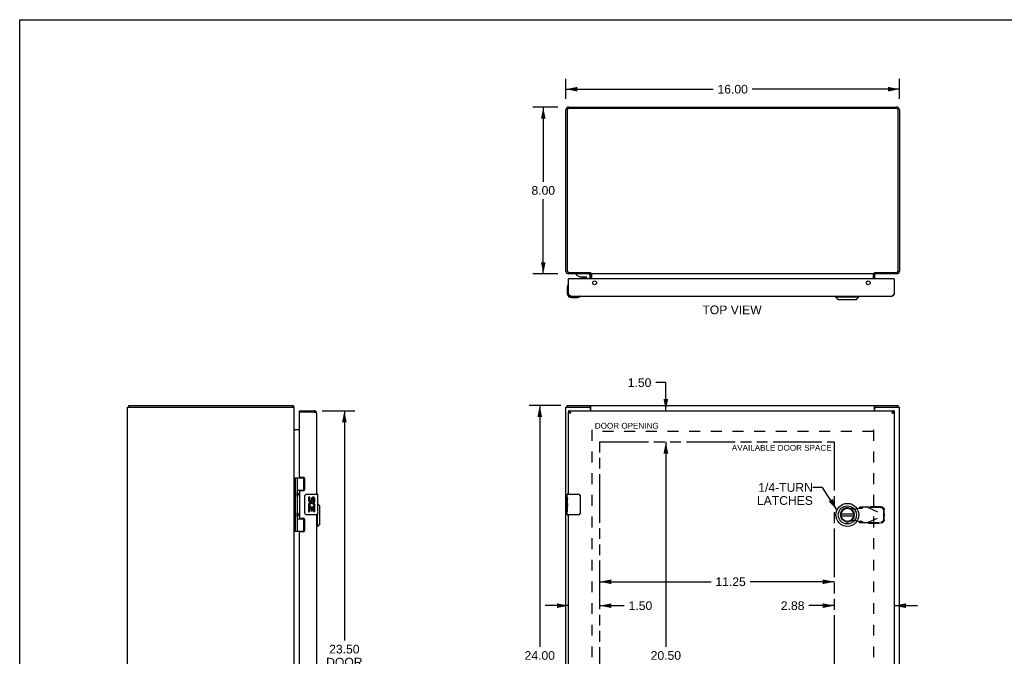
# Model space of a CAD drawing. Header units: inches. Extents: x 0 to 94.4, y 0 to 61.1.
# Tile 3 of 4: x 0 to 47.2, y 30.6 to 61.1. Entities that reach past the tile are written whole.
import ezdxf

# ---------------------------------------------------------------- set-up
doc = ezdxf.new("R2010")
doc.units = ezdxf.units.IN
doc.header["$LTSCALE"] = 5.194444
doc.header["$MEASUREMENT"] = 0
doc.linetypes.add('HIDDEN', pattern=[0.2, 0.1, -0.1])
doc.linetypes.add('PHANTOM', pattern=[0.8, 0.45, -0.05, 0.1, -0.05, 0.1, -0.05])
doc.layers.get('0').update_dxf_attribs({"linetype": 'CONTINUOUS'})
for name, color, linetype in [('02___PRT_ALL_AXES', 7, 'CONTINUOUS'), ('1-4_TURN_RH_OVER_24', 7, 'CONTINUOUS'), ('AVAILABLE_DOOR_SPACE', 7, 'CONTINUOUS'), ('DEFAULT_2', 8, 'HIDDEN'), ('DIMENSIONS', 7, 'CONTINUOUS')]:
    doc.layers.add(name, color=color, linetype=linetype)
doc.styles.get("Standard").update_dxf_attribs({"font": 'arial.ttf'})
doc.dimstyles.new('DIMSTYLE_1', dxfattribs={"dimtxt": 0.416667, "dimasz": 0.555556, "dimexe": 0.09, "dimexo": 0.07, "dimgap": 0.0375, "dimtad": 0, "dimtih": 1, "dimtoh": 1, "dimzin": 4, "dimdsep": 46, "dimtxsty": 'Standard', "dimblk": '_FILLED', "dimblk1": '_FILLED', "dimblk2": '_FILLED', "dimcen": 0.09, "dimazin": 1, "dimtfac": 1, "dimtdec": 3, "dimtofl": 0, "dimtmove": 0, "dimatfit": 3, "dimldrblk": '_FILLED', "dimfxl": 1, "dimtolj": 1, "dimtzin": 4, "dimarcsym": 0})
doc.dimstyles.get("Standard").update_dxf_attribs({"dimtxt": 0.472222, "dimasz": 0.555556, "dimexe": 0.09, "dimexo": 0.07, "dimgap": 0.09, "dimtad": 0, "dimtih": 1, "dimtoh": 1, "dimdec": 3, "dimzin": 4, "dimdsep": 46, "dimtxsty": 'Standard', "dimblk": '_FILLED', "dimblk1": '_FILLED', "dimblk2": '_FILLED', "dimcen": 0.09, "dimadec": 3, "dimazin": 1, "dimtp": 0.001, "dimtm": 0.001, "dimtfac": 1, "dimtdec": 3, "dimtofl": 0, "dimtmove": 0, "dimatfit": 3, "dimldrblk": '_FILLED', "dimfxl": 1, "dimtolj": 1, "dimtzin": 4, "dimarcsym": 0})

# ---------------------------------------------------------------- blocks, each defined once
blk = doc.blocks.new('_FILLED')
at = {"color": 0, "linetype": 'ByBlock'}
blk.add_solid([(0, 0), (-1, 0.2), (-1, -0.2)], dxfattribs=at)
blk = doc.blocks.new('*D1')
at = {"layer": 'DIMENSIONS', "color": 2, "linetype": 'Continuous'}
for p, q in [((26.195, 57.306), (26.195, 58.275)), ((42.195, 57.306), (42.195, 58.275)), ((26.195, 57.775), (33.259, 57.775)), ((42.195, 57.775), (35.131, 57.775))]:
    blk.add_line(p, q, dxfattribs=at)
at = {"layer": 'DIMENSIONS', "color": 2, "linetype": 'Continuous', "xscale": 0.5555555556, "yscale": 0.5555555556, "zscale": 0.5555555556, "rotation": 180}
blk.add_blockref('_FILLED', (26.195, 57.775), dxfattribs=at)
at = {"layer": 'DIMENSIONS', "color": 2, "linetype": 'Continuous', "xscale": 0.5555555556, "yscale": 0.5555555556, "zscale": 0.5555555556}
blk.add_blockref('_FILLED', (42.195, 57.775), dxfattribs=at)
at = {"layer": 'DIMENSIONS', "color": 2, "linetype": 'Continuous', "insert": (34.195, 57.983), "char_height": 0.4167, "width": 1.45601, "attachment_point": 2, "line_spacing_factor": 0.9}
blk.add_mtext('16.00', dxfattribs=at)
blk = doc.blocks.new('*D2')
at = {"layer": 'DIMENSIONS', "color": 2, "linetype": 'Continuous'}
for p, q in [((25.949, 42.595), (24.442, 42.595)), ((24.942, 42.595), (24.942, 31.012)), ((24.942, 18.595), (24.942, 30.179)), ((25.949, 18.595), (24.442, 18.595))]:
    blk.add_line(p, q, dxfattribs=at)
at = {"layer": 'DIMENSIONS', "color": 2, "linetype": 'Continuous', "xscale": 0.5555555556, "yscale": 0.5555555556, "zscale": 0.5555555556}
for p, rotation in [((24.942, 42.595), 90), ((24.942, 18.595), 270)]:
    blk.add_blockref('_FILLED', p, dxfattribs=dict(at, rotation=rotation))
at = {"layer": 'DIMENSIONS', "color": 2, "linetype": 'Continuous', "insert": (24.942, 30.804), "char_height": 0.4167, "width": 1.45601, "attachment_point": 2, "line_spacing_factor": 0.9}
blk.add_mtext('24.00', dxfattribs=at)
blk = doc.blocks.new('*D3')
at = {"layer": 'DIMENSIONS', "color": 2, "linetype": 'Continuous'}
for p, q in [((25.806, 56.917), (24.611, 56.917)), ((25.111, 56.917), (25.111, 53.334)), ((25.111, 48.917), (25.111, 52.501)), ((25.806, 48.917), (24.611, 48.917))]:
    blk.add_line(p, q, dxfattribs=at)
at = {"layer": 'DIMENSIONS', "color": 2, "linetype": 'Continuous', "xscale": 0.5555555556, "yscale": 0.5555555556, "zscale": 0.5555555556}
for p, rotation in [((25.111, 56.917), 90), ((25.111, 48.917), 270)]:
    blk.add_blockref('_FILLED', p, dxfattribs=dict(at, rotation=rotation))
at = {"layer": 'DIMENSIONS', "color": 2, "linetype": 'Continuous', "insert": (25.111, 53.126), "char_height": 0.4167, "width": 1.13228, "attachment_point": 2, "line_spacing_factor": 0.9}
blk.add_mtext('8.00', dxfattribs=at)
blk = doc.blocks.new('*D4')
at = {"layer": 'DIMENSIONS', "color": 2, "linetype": 'Continuous'}
for p, q in [((14.511, 42.345), (16.071, 42.345)), ((15.571, 42.345), (15.571, 31.318)), ((15.571, 18.845), (15.571, 29.86)), ((14.511, 18.845), (16.071, 18.845))]:
    blk.add_line(p, q, dxfattribs=at)
at = {"layer": 'DIMENSIONS', "color": 2, "linetype": 'Continuous', "xscale": 0.5555555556, "yscale": 0.5555555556, "zscale": 0.5555555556}
for p, rotation in [((15.571, 42.345), 90), ((15.571, 18.845), 270)]:
    blk.add_blockref('_FILLED', p, dxfattribs=dict(at, rotation=rotation))
at = {"layer": 'DIMENSIONS', "color": 2, "linetype": 'Continuous', "insert": (15.571, 31.11), "char_height": 0.4167, "width": 1.74411, "attachment_point": 2, "line_spacing_factor": 0.9}
blk.add_mtext('23.50\\PDOOR', dxfattribs=at)
blk = doc.blocks.new('*D7')
at = {"layer": 'DIMENSIONS', "color": 2, "linetype": 'Continuous'}
for p, q in [((30.99, 43.694), (30.504, 43.694)), ((30.99, 42.345), (30.99, 43.694)), ((30.99, 40.845), (30.99, 39.734))]:
    blk.add_line(p, q, dxfattribs=at)
at = {"layer": 'DIMENSIONS', "color": 2, "linetype": 'Continuous', "xscale": 0.5555555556, "yscale": 0.5555555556, "zscale": 0.5555555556}
for p, rotation in [((30.99, 42.345), 270), ((30.99, 40.845), 90)]:
    blk.add_blockref('_FILLED', p, dxfattribs=dict(at, rotation=rotation))
at = {"layer": 'DIMENSIONS', "color": 2, "linetype": 'Continuous', "insert": (30.296, 43.902), "char_height": 0.4167, "width": 1.13228, "attachment_point": 3, "line_spacing_factor": 0.9}
blk.add_mtext('1.50', dxfattribs=at)
blk = doc.blocks.new('*D8')
at = {"layer": 'DIMENSIONS', "color": 2, "linetype": 'Continuous'}
for p, q in [((30.99, 40.845), (30.99, 31.012)), ((30.99, 20.345), (30.99, 30.179))]:
    blk.add_line(p, q, dxfattribs=at)
at = {"layer": 'DIMENSIONS', "color": 2, "linetype": 'Continuous', "xscale": 0.5555555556, "yscale": 0.5555555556, "zscale": 0.5555555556}
for p, rotation in [((30.99, 40.845), 90), ((30.99, 20.345), 270)]:
    blk.add_blockref('_FILLED', p, dxfattribs=dict(at, rotation=rotation))
at = {"layer": 'DIMENSIONS', "color": 2, "linetype": 'Continuous', "insert": (30.99, 30.804), "char_height": 0.4167, "width": 1.45601, "attachment_point": 2, "line_spacing_factor": 0.9}
blk.add_mtext('20.50', dxfattribs=at)
blk = doc.blocks.new('*D10')
at = {"layer": 'DIMENSIONS', "color": 2, "linetype": 'Continuous'}
for p, q in [((26.32, 32.987), (25.209, 32.987)), ((27.82, 32.987), (28.997, 32.987))]:
    blk.add_line(p, q, dxfattribs=at)
at = {"layer": 'DIMENSIONS', "color": 2, "linetype": 'Continuous', "xscale": 0.5555555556, "yscale": 0.5555555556, "zscale": 0.5555555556}
blk.add_blockref('_FILLED', (26.32, 32.987), dxfattribs=at)
at = {"layer": 'DIMENSIONS', "color": 2, "linetype": 'Continuous', "xscale": 0.5555555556, "yscale": 0.5555555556, "zscale": 0.5555555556, "rotation": 180}
blk.add_blockref('_FILLED', (27.82, 32.987), dxfattribs=at)
at = {"layer": 'DIMENSIONS', "color": 2, "linetype": 'Continuous', "insert": (29.205, 33.195), "char_height": 0.4167, "width": 1.13228, "attachment_point": 1, "line_spacing_factor": 0.9}
blk.add_mtext('1.50', dxfattribs=at)
blk = doc.blocks.new('*D11')
at = {"layer": 'DIMENSIONS', "color": 2, "linetype": 'Continuous'}
for p, q in [((27.82, 34.134), (33.159, 34.134)), ((39.07, 34.134), (35.032, 34.134))]:
    blk.add_line(p, q, dxfattribs=at)
at = {"layer": 'DIMENSIONS', "color": 2, "linetype": 'Continuous', "xscale": 0.5555555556, "yscale": 0.5555555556, "zscale": 0.5555555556, "rotation": 180}
blk.add_blockref('_FILLED', (27.82, 34.134), dxfattribs=at)
at = {"layer": 'DIMENSIONS', "color": 2, "linetype": 'Continuous', "xscale": 0.5555555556, "yscale": 0.5555555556, "zscale": 0.5555555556}
blk.add_blockref('_FILLED', (39.07, 34.134), dxfattribs=at)
at = {"layer": 'DIMENSIONS', "color": 2, "linetype": 'Continuous', "insert": (34.095, 34.343), "char_height": 0.4167, "width": 1.45601, "attachment_point": 2, "line_spacing_factor": 0.9}
blk.add_mtext('11.25', dxfattribs=at)
blk = doc.blocks.new('*D12')
at = {"layer": 'DIMENSIONS', "color": 2, "linetype": 'Continuous'}
for p, q in [((39.07, 32.987), (37.847, 32.987)), ((41.945, 32.987), (43.056, 32.987))]:
    blk.add_line(p, q, dxfattribs=at)
at = {"layer": 'DIMENSIONS', "color": 2, "linetype": 'Continuous', "xscale": 0.5555555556, "yscale": 0.5555555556, "zscale": 0.5555555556}
blk.add_blockref('_FILLED', (39.07, 32.987), dxfattribs=at)
at = {"layer": 'DIMENSIONS', "color": 2, "linetype": 'Continuous', "xscale": 0.5555555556, "yscale": 0.5555555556, "zscale": 0.5555555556, "rotation": 180}
blk.add_blockref('_FILLED', (41.945, 32.987), dxfattribs=at)
at = {"layer": 'DIMENSIONS', "color": 2, "linetype": 'Continuous', "insert": (37.638, 33.195), "char_height": 0.4167, "width": 1.13228, "attachment_point": 3, "line_spacing_factor": 0.9}
blk.add_mtext('2.88', dxfattribs=at)

msp = doc.modelspace()

# ---------------------------------------------------------------- linework, layer by layer
at = {"color": 7, "linetype": 'Continuous'}
for p, q in [((0, 0), (0, 61.111)), ((0, 61.111), (94.444, 61.111)), ((26.335, 48.669), (26.32, 48.669)), ((26.694, 48.912), (26.694, 48.873)), ((27.284, 48.912), (26.694, 48.912)), ((26.694, 48.873), (26.87, 48.774)), ((26.87, 48.774), (27.147, 48.774)), ((26.899, 48.917), (26.899, 48.912)), ((26.959, 48.758), (27.099, 48.758)), ((27.158, 48.917), (27.159, 48.912)), ((27.178, 48.743), (27.178, 48.669)), ((27.363, 48.669), (27.363, 48.833)), ((27.37, 48.98), (27.37, 48.917)), ((27.387, 48.966), (27.37, 48.94)), ((27.445, 48.669), (27.445, 48.875)), ((40.945, 48.669), (40.945, 48.875)), ((41.003, 48.966), (41.02, 48.94)), ((41.02, 48.98), (41.02, 48.917)), ((41.93, 48.669), (41.945, 48.669)), ((26.26, 48.274), (26.26, 47.984)), ((26.307, 48.409), (26.307, 48.409)), ((26.46, 47.784), (26.749, 47.784)), ((26.878, 47.829), (26.882, 47.83)), ((26.882, 47.83), (26.883, 47.831)), ((39.144, 47.805), (39.144, 47.844)), ((39.144, 47.805), (40.246, 47.805)), ((39.262, 47.687), (39.144, 47.805)), ((40.128, 47.687), (40.246, 47.805)), ((40.246, 47.805), (40.246, 47.844)), ((39.262, 47.687), (40.128, 47.687)), ((5.229, 42.52), (5.229, 42.595)), ((13.103, 42.52), (13.103, 42.595)), ((13.128, 42.565), (13.103, 42.537)), ((26.258, 42.52), (26.258, 42.595)), ((27.31, 42.52), (27.372, 42.52)), ((27.372, 42.52), (27.372, 42.595)), ((41.018, 42.52), (41.018, 42.595)), ((41.018, 42.52), (41.08, 42.52)), ((42.132, 42.52), (42.132, 42.595)), ((13.414, 42.27), (13.414, 42.345)), ((13.429, 42.27), (13.414, 42.27)), ((14.122, 42.345), (14.122, 42.27)), ((26.32, 42.345), (26.32, 42.27)), ((41.945, 42.345), (41.945, 42.27)), ((13.171, 39.125), (13.171, 36.566)), ((13.171, 39.125), (13.656, 39.125)), ((13.21, 39.125), (13.21, 36.566)), ((13.309, 39.125), (13.309, 38.438)), ((13.629, 38.534), (13.629, 39.125)), ((13.166, 38.467), (13.171, 38.467)), ((13.309, 38.534), (13.656, 38.534)), ((13.325, 38.408), (13.325, 38.408)), ((13.325, 38.408), (13.325, 38.267)), ((13.325, 38.267), (13.325, 38.267)), ((13.325, 38.267), (13.325, 38.266)), ((13.598, 38.525), (13.65, 38.525)), ((13.774, 38.345), (14.284, 38.345)), ((14.299, 37.36), (14.299, 38.33)), ((26.275, 38.345), (26.785, 38.345)), ((13.166, 38.208), (13.171, 38.207)), ((13.309, 38.237), (13.309, 37.454)), ((13.674, 37.445), (13.674, 38.245)), ((14.397, 37.778), (14.299, 37.876)), ((14.397, 36.912), (14.397, 37.778)), ((26.885, 38.245), (26.885, 37.445)), ((13.166, 37.483), (13.171, 37.483)), ((13.325, 37.424), (13.325, 37.424)), ((13.325, 37.424), (13.325, 37.283)), ((14.284, 37.345), (13.774, 37.345)), ((14.279, 36.794), (14.279, 37.345)), ((26.26, 37.73), (26.26, 37.763)), ((26.26, 37.36), (26.26, 37.5)), ((26.785, 37.345), (26.275, 37.345)), ((40.008, 37.385), (39.383, 37.385)), ((39.383, 37.306), (40.008, 37.306)), ((13.166, 37.224), (13.171, 37.223)), ((13.309, 37.253), (13.309, 36.566)), ((13.309, 37.156), (13.656, 37.156)), ((13.325, 37.283), (13.325, 37.283)), ((13.325, 37.283), (13.325, 37.282)), ((13.65, 37.165), (13.598, 37.165)), ((13.629, 36.566), (13.629, 37.156)), ((14.397, 36.912), (14.279, 36.794)), ((13.171, 36.566), (13.656, 36.566)), ((14.279, 36.794), (14.239, 36.794))]:
    msp.add_line(p, q, dxfattribs=at)
at = {"color": 3, "linetype": 'Continuous'}
for p, q in [((26.195, 49.034), (26.195, 56.781)), ((26.258, 56.774), (26.258, 49.06)), ((26.331, 56.917), (42.059, 56.917)), ((42.052, 56.854), (26.338, 56.854)), ((42.132, 49.06), (42.132, 56.774)), ((42.195, 56.781), (42.195, 49.034)), ((27.37, 48.917), (26.312, 48.917)), ((26.32, 47.961), (26.32, 48.669)), ((41.93, 48.669), (26.335, 48.669)), ((26.338, 48.98), (27.372, 48.98)), ((27.37, 48.669), (27.37, 48.875)), ((27.373, 48.979), (27.372, 48.98)), ((27.375, 48.977), (27.373, 48.979)), ((27.378, 48.975), (27.375, 48.977)), ((27.38, 48.973), (27.378, 48.975)), ((27.397, 48.917), (27.397, 48.955)), ((40.993, 48.917), (27.397, 48.917)), ((27.432, 48.915), (27.431, 48.915)), ((27.447, 48.669), (27.447, 48.911)), ((40.943, 48.669), (40.943, 48.911)), ((40.993, 48.917), (40.993, 48.955)), ((41.004, 48.966), (41.006, 48.969)), ((41.006, 48.969), (41.01, 48.973)), ((41.01, 48.973), (41.013, 48.975)), ((41.013, 48.975), (41.015, 48.977)), ((41.015, 48.977), (41.017, 48.979)), ((41.017, 48.979), (41.018, 48.98)), ((41.018, 48.98), (42.052, 48.98)), ((42.078, 48.917), (41.02, 48.917)), ((41.02, 48.669), (41.02, 48.875)), ((41.945, 48.669), (41.945, 47.961)), ((26.331, 47.944), (26.328, 47.95)), ((26.335, 47.938), (26.331, 47.944)), ((26.339, 47.932), (26.335, 47.938)), ((26.437, 47.844), (41.828, 47.844)), ((41.936, 47.947), (41.932, 47.941)), ((41.939, 47.953), (41.936, 47.947)), ((41.945, 47.961), (41.939, 47.953)), ((5.166, 18.67), (5.166, 42.52)), ((5.166, 42.52), (13.166, 42.52)), ((5.229, 42.595), (13.103, 42.595)), ((13.166, 18.67), (13.166, 42.52)), ((26.195, 18.67), (26.195, 42.52)), ((26.195, 42.52), (27.31, 42.52)), ((26.258, 42.595), (42.132, 42.595)), ((27.397, 42.345), (27.397, 42.565)), ((40.993, 42.345), (40.993, 42.565)), ((41.08, 42.52), (42.195, 42.52)), ((42.195, 18.67), (42.195, 42.52)), ((13.414, 42.345), (14.122, 42.345)), ((13.414, 39.187), (13.414, 42.255)), ((14.122, 42.27), (13.429, 42.27)), ((14.146, 42.265), (14.122, 42.27)), ((14.154, 42.263), (14.146, 42.265)), ((14.162, 42.261), (14.154, 42.263)), ((14.167, 42.26), (14.162, 42.261)), ((14.172, 42.259), (14.167, 42.26)), ((14.177, 42.257), (14.172, 42.259)), ((14.181, 42.256), (14.177, 42.257)), ((14.186, 42.255), (14.181, 42.256)), ((14.239, 42.228), (14.239, 38.345)), ((26.32, 42.345), (41.945, 42.345)), ((26.32, 38.345), (26.32, 42.27)), ((26.378, 42.243), (26.373, 42.244)), ((26.383, 42.241), (26.378, 42.243)), ((26.387, 42.24), (26.383, 42.241)), ((26.392, 42.239), (26.387, 42.24)), ((26.397, 42.238), (26.392, 42.239)), ((26.403, 42.236), (26.397, 42.238)), ((26.408, 42.235), (26.403, 42.236)), ((26.416, 42.233), (26.408, 42.235)), ((26.424, 42.231), (26.416, 42.233)), ((26.422, 42.252), (26.418, 42.258)), ((26.426, 42.246), (26.422, 42.252)), ((26.437, 42.228), (26.424, 42.231)), ((26.431, 42.237), (26.426, 42.246)), ((26.437, 42.228), (26.431, 42.237)), ((27.37, 42.345), (27.37, 42.46)), ((41.02, 42.345), (41.02, 42.46)), ((41.836, 42.24), (41.828, 42.228)), ((41.828, 42.228), (41.839, 42.231)), ((41.839, 42.246), (41.836, 42.24)), ((41.843, 42.252), (41.839, 42.246)), ((41.839, 42.231), (41.852, 42.234)), ((41.852, 42.234), (41.86, 42.236)), ((41.86, 42.236), (41.868, 42.238)), ((41.868, 42.238), (41.873, 42.239)), ((41.873, 42.239), (41.878, 42.24)), ((41.878, 42.24), (41.883, 42.241)), ((41.883, 42.241), (41.887, 42.243)), ((41.887, 42.243), (41.892, 42.244)), ((41.892, 42.244), (41.896, 42.245)), ((41.945, 42.27), (41.945, 18.92)), ((13.414, 41.42), (13.173, 41.42)), ((13.445, 39.156), (13.602, 39.156)), ((13.664, 39.094), (13.664, 38.565)), ((13.414, 38.472), (13.414, 37.219)), ((13.602, 38.503), (13.445, 38.503)), ((14.239, 37.345), (14.239, 23.845)), ((26.32, 23.845), (26.32, 37.345)), ((13.445, 37.188), (13.602, 37.188)), ((13.664, 37.126), (13.664, 36.597)), ((13.414, 24.687), (13.414, 36.504)), ((13.602, 36.535), (13.445, 36.535))]:
    msp.add_line(p, q, dxfattribs=at)
for points in [[(27.351, 48.911), (27.351, 48.91), (27.352, 48.91), (27.353, 48.91), (27.353, 48.91), (27.354, 48.91), (27.355, 48.911), (27.357, 48.911), (27.358, 48.912), (27.359, 48.913), (27.361, 48.914)], [(27.361, 48.914), (27.363, 48.915), (27.364, 48.916), (27.365, 48.916), (27.367, 48.917), (27.368, 48.917), (27.369, 48.917), (27.37, 48.917)], [(27.397, 48.955), (27.396, 48.956), (27.395, 48.958), (27.394, 48.959), (27.393, 48.96), (27.392, 48.961), (27.391, 48.962), (27.39, 48.963), (27.389, 48.964), (27.387, 48.965), (27.386, 48.966), (27.385, 48.968), (27.38, 48.973)], [(27.431, 48.915), (27.43, 48.916), (27.429, 48.916), (27.427, 48.917), (27.426, 48.917), (27.425, 48.917), (27.424, 48.917)], [(27.44, 48.911), (27.438, 48.911), (27.437, 48.912), (27.436, 48.913), (27.435, 48.913), (27.432, 48.915)], [(27.447, 48.911), (27.446, 48.91), (27.445, 48.91), (27.444, 48.91), (27.443, 48.91), (27.442, 48.91), (27.441, 48.91), (27.44, 48.911)], [(40.943, 48.911), (40.944, 48.91), (40.945, 48.91), (40.946, 48.91), (40.947, 48.91), (40.948, 48.91), (40.949, 48.91), (40.951, 48.911)], [(40.951, 48.911), (40.952, 48.911), (40.953, 48.912), (40.954, 48.913), (40.955, 48.913)], [(40.955, 48.913), (40.958, 48.915), (40.959, 48.915)], [(40.959, 48.915), (40.96, 48.916), (40.962, 48.916), (40.963, 48.917), (40.964, 48.917), (40.965, 48.917), (40.966, 48.917)], [(40.993, 48.955), (40.994, 48.956), (40.995, 48.958), (40.996, 48.959), (40.997, 48.96), (40.998, 48.961), (41, 48.962), (41.001, 48.963), (41.002, 48.964), (41.003, 48.965), (41.004, 48.966)], [(41.031, 48.913), (41.029, 48.914), (41.027, 48.915), (41.026, 48.916), (41.025, 48.916), (41.024, 48.917), (41.022, 48.917), (41.021, 48.917), (41.02, 48.917)], [(41.039, 48.911), (41.039, 48.91), (41.038, 48.91), (41.038, 48.91), (41.037, 48.91), (41.036, 48.91), (41.035, 48.911), (41.034, 48.911), (41.033, 48.912), (41.031, 48.913)], [(26.328, 47.95), (26.322, 47.958), (26.32, 47.961)], [(26.437, 47.844), (26.435, 47.844), (26.433, 47.845), (26.431, 47.845), (26.43, 47.845), (26.428, 47.845), (26.426, 47.846), (26.424, 47.846), (26.422, 47.847), (26.42, 47.847), (26.418, 47.848), (26.416, 47.849), (26.414, 47.85), (26.413, 47.851), (26.411, 47.852), (26.409, 47.853), (26.407, 47.854), (26.405, 47.855), (26.403, 47.856), (26.401, 47.858), (26.399, 47.859), (26.397, 47.861), (26.396, 47.862), (26.394, 47.864), (26.392, 47.865), (26.39, 47.867), (26.388, 47.869), (26.386, 47.871), (26.384, 47.873), (26.382, 47.875), (26.38, 47.877), (26.379, 47.879), (26.377, 47.881), (26.375, 47.883), (26.373, 47.885), (26.371, 47.887), (26.369, 47.89), (26.367, 47.892), (26.365, 47.895), (26.364, 47.897), (26.362, 47.899), (26.36, 47.902), (26.358, 47.905), (26.356, 47.907), (26.354, 47.91), (26.352, 47.913), (26.35, 47.915), (26.348, 47.918), (26.347, 47.921), (26.345, 47.924), (26.343, 47.926), (26.341, 47.929), (26.339, 47.932)], [(41.932, 47.941), (41.928, 47.935), (41.926, 47.932), (41.924, 47.929), (41.922, 47.926), (41.921, 47.924), (41.919, 47.921), (41.917, 47.918), (41.915, 47.915), (41.913, 47.913), (41.911, 47.91), (41.909, 47.907), (41.907, 47.905), (41.905, 47.902), (41.904, 47.899), (41.902, 47.897), (41.9, 47.895), (41.898, 47.892), (41.896, 47.89), (41.894, 47.887), (41.892, 47.885), (41.89, 47.883), (41.888, 47.881), (41.887, 47.879), (41.885, 47.877), (41.883, 47.875), (41.881, 47.873), (41.879, 47.871), (41.877, 47.869), (41.875, 47.867), (41.873, 47.865), (41.872, 47.864), (41.87, 47.862), (41.868, 47.861), (41.866, 47.859), (41.864, 47.858), (41.862, 47.856), (41.86, 47.855), (41.858, 47.854), (41.856, 47.853), (41.855, 47.852), (41.853, 47.851), (41.851, 47.85), (41.849, 47.849), (41.847, 47.848), (41.845, 47.847), (41.843, 47.847), (41.841, 47.846), (41.839, 47.846), (41.838, 47.845), (41.836, 47.845), (41.834, 47.845), (41.832, 47.845), (41.83, 47.844), (41.828, 47.844)], [(13.117, 42.582), (13.116, 42.584), (13.115, 42.585), (13.114, 42.587), (13.113, 42.589), (13.112, 42.59), (13.111, 42.591), (13.11, 42.592), (13.109, 42.593), (13.108, 42.594), (13.107, 42.595), (13.106, 42.595), (13.105, 42.595), (13.104, 42.595), (13.103, 42.595)], [(13.128, 42.565), (13.127, 42.566), (13.126, 42.567), (13.125, 42.569), (13.124, 42.57), (13.122, 42.572), (13.121, 42.574), (13.12, 42.576), (13.119, 42.578), (13.117, 42.582)], [(27.387, 42.58), (27.386, 42.582), (27.385, 42.584), (27.384, 42.585), (27.383, 42.587), (27.382, 42.589), (27.381, 42.59), (27.38, 42.591), (27.379, 42.592), (27.378, 42.593), (27.376, 42.594), (27.375, 42.595), (27.374, 42.595), (27.373, 42.595), (27.373, 42.595), (27.372, 42.595)], [(27.397, 42.565), (27.396, 42.566), (27.395, 42.567), (27.394, 42.569), (27.393, 42.57), (27.392, 42.572), (27.391, 42.574), (27.39, 42.576), (27.387, 42.58)], [(40.993, 42.565), (40.994, 42.566), (40.995, 42.567), (40.996, 42.569), (40.997, 42.57), (40.998, 42.572), (41, 42.574), (41.001, 42.576)], [(41.001, 42.576), (41.003, 42.58), (41.004, 42.582), (41.005, 42.584), (41.006, 42.585), (41.007, 42.587), (41.008, 42.589), (41.009, 42.59), (41.01, 42.591), (41.012, 42.592), (41.013, 42.593), (41.014, 42.594), (41.015, 42.595), (41.016, 42.595), (41.017, 42.595), (41.018, 42.595), (41.018, 42.595)], [(14.239, 42.228), (14.239, 42.229), (14.239, 42.23), (14.239, 42.23), (14.239, 42.231), (14.238, 42.231), (14.238, 42.232), (14.238, 42.233), (14.237, 42.233), (14.237, 42.234), (14.236, 42.235), (14.235, 42.235), (14.235, 42.236), (14.234, 42.236), (14.233, 42.237), (14.232, 42.238), (14.231, 42.238), (14.23, 42.239), (14.229, 42.239), (14.228, 42.24), (14.227, 42.241), (14.226, 42.241), (14.224, 42.242), (14.223, 42.243), (14.222, 42.243), (14.22, 42.244), (14.219, 42.244), (14.217, 42.245), (14.216, 42.246), (14.214, 42.246), (14.212, 42.247), (14.21, 42.248), (14.209, 42.248), (14.207, 42.249), (14.205, 42.249), (14.203, 42.25), (14.201, 42.251), (14.199, 42.251), (14.197, 42.252), (14.195, 42.252), (14.193, 42.253), (14.191, 42.254), (14.186, 42.255)], [(26.418, 42.258), (26.416, 42.261), (26.414, 42.263), (26.413, 42.266), (26.411, 42.269), (26.409, 42.272), (26.407, 42.274), (26.405, 42.277), (26.403, 42.28), (26.401, 42.283), (26.399, 42.285), (26.397, 42.288), (26.396, 42.29), (26.394, 42.293), (26.392, 42.295), (26.39, 42.298), (26.388, 42.3), (26.386, 42.302), (26.384, 42.305), (26.382, 42.307), (26.38, 42.309), (26.379, 42.311), (26.377, 42.313), (26.375, 42.315), (26.373, 42.317), (26.371, 42.319), (26.369, 42.321), (26.367, 42.323), (26.365, 42.324), (26.364, 42.326), (26.362, 42.328), (26.36, 42.329), (26.358, 42.331), (26.356, 42.332), (26.354, 42.333), (26.352, 42.335), (26.35, 42.336), (26.348, 42.337), (26.347, 42.338), (26.345, 42.339), (26.343, 42.34), (26.341, 42.341), (26.339, 42.342), (26.337, 42.342), (26.335, 42.343), (26.333, 42.344), (26.331, 42.344), (26.33, 42.344), (26.328, 42.345), (26.326, 42.345), (26.324, 42.345), (26.322, 42.345), (26.32, 42.345)], [(26.373, 42.244), (26.369, 42.245), (26.367, 42.246), (26.364, 42.246), (26.362, 42.247), (26.36, 42.248), (26.358, 42.248), (26.356, 42.249), (26.354, 42.249), (26.352, 42.25), (26.351, 42.251), (26.349, 42.251), (26.347, 42.252), (26.345, 42.252), (26.344, 42.253), (26.342, 42.254), (26.341, 42.254), (26.339, 42.255), (26.338, 42.256), (26.336, 42.256), (26.335, 42.257), (26.334, 42.257), (26.332, 42.258), (26.331, 42.259), (26.33, 42.259), (26.329, 42.26), (26.328, 42.26), (26.327, 42.261), (26.326, 42.262), (26.325, 42.262), (26.325, 42.263), (26.324, 42.264), (26.323, 42.264), (26.323, 42.265), (26.322, 42.265), (26.322, 42.266), (26.321, 42.267), (26.321, 42.267), (26.321, 42.268), (26.32, 42.269), (26.32, 42.269), (26.32, 42.27), (26.32, 42.27)], [(41.945, 42.345), (41.943, 42.345), (41.941, 42.345), (41.939, 42.345), (41.938, 42.345), (41.936, 42.344), (41.934, 42.344), (41.932, 42.344), (41.93, 42.343), (41.928, 42.342), (41.926, 42.342), (41.924, 42.341), (41.922, 42.34), (41.921, 42.339), (41.919, 42.338), (41.917, 42.337), (41.915, 42.336), (41.913, 42.335), (41.911, 42.333), (41.909, 42.332), (41.907, 42.331), (41.905, 42.329), (41.904, 42.328), (41.902, 42.326), (41.9, 42.324), (41.898, 42.323), (41.896, 42.321), (41.894, 42.319), (41.892, 42.317), (41.89, 42.315), (41.888, 42.313), (41.887, 42.311), (41.885, 42.309), (41.883, 42.307), (41.881, 42.305), (41.879, 42.302), (41.877, 42.3), (41.875, 42.298), (41.873, 42.295), (41.872, 42.293), (41.87, 42.29), (41.868, 42.288), (41.866, 42.285), (41.864, 42.283), (41.862, 42.28), (41.86, 42.277), (41.858, 42.274), (41.856, 42.272), (41.855, 42.269), (41.853, 42.266), (41.851, 42.263), (41.849, 42.261), (41.847, 42.258), (41.843, 42.252)], [(41.896, 42.245), (41.899, 42.246), (41.901, 42.246), (41.903, 42.247), (41.905, 42.248), (41.907, 42.248), (41.909, 42.249), (41.911, 42.249), (41.913, 42.25), (41.915, 42.251), (41.916, 42.251), (41.918, 42.252), (41.92, 42.252), (41.921, 42.253), (41.923, 42.254), (41.925, 42.254), (41.926, 42.255), (41.928, 42.256), (41.929, 42.256), (41.93, 42.257), (41.932, 42.257), (41.933, 42.258), (41.934, 42.259), (41.935, 42.259), (41.936, 42.26), (41.937, 42.26), (41.938, 42.261), (41.939, 42.262), (41.94, 42.262), (41.941, 42.263), (41.941, 42.264), (41.942, 42.264), (41.943, 42.265), (41.943, 42.265), (41.944, 42.266), (41.944, 42.267), (41.944, 42.267), (41.945, 42.268), (41.945, 42.269), (41.945, 42.269), (41.945, 42.27), (41.945, 42.27)], [(13.167, 41.438), (13.167, 41.44), (13.166, 41.441), (13.166, 41.442), (13.166, 41.443)], [(13.173, 41.42), (13.173, 41.421), (13.173, 41.422), (13.173, 41.423), (13.173, 41.425), (13.173, 41.426), (13.173, 41.427), (13.172, 41.429), (13.172, 41.43), (13.171, 41.431), (13.17, 41.433), (13.17, 41.434), (13.169, 41.435), (13.168, 41.437), (13.167, 41.438)], [(13.173, 41.439), (13.173, 41.439), (13.173, 41.439), (13.173, 41.438), (13.173, 41.437), (13.173, 41.437), (13.173, 41.436), (13.173, 41.435), (13.172, 41.434), (13.172, 41.433), (13.171, 41.432), (13.171, 41.432)]]:
    msp.add_lwpolyline(points, dxfattribs=at)
at = {"color": 7, "linetype": 'Continuous'}
for points in [[(26.307, 48.409), (26.306, 48.408), (26.306, 48.406), (26.305, 48.403)], [(26.883, 47.831), (26.885, 47.831), (26.885, 47.831)], [(27.383, 42.514), (27.381, 42.516), (27.38, 42.517), (27.379, 42.517), (27.378, 42.518), (27.377, 42.519), (27.376, 42.519), (27.375, 42.52), (27.374, 42.52), (27.373, 42.52), (27.372, 42.52)], [(27.397, 42.509), (27.396, 42.509), (27.396, 42.509), (27.395, 42.509), (27.394, 42.509), (27.392, 42.509), (27.391, 42.509), (27.39, 42.509), (27.389, 42.51), (27.388, 42.511), (27.386, 42.511), (27.385, 42.512), (27.384, 42.513), (27.383, 42.514)], [(40.993, 42.509), (40.994, 42.509), (40.995, 42.509), (40.996, 42.509), (40.997, 42.509), (40.998, 42.509), (40.999, 42.509), (41, 42.509), (41.001, 42.51), (41.003, 42.511), (41.004, 42.511), (41.005, 42.512), (41.006, 42.513), (41.007, 42.514), (41.009, 42.516)], [(41.009, 42.516), (41.01, 42.517), (41.011, 42.517), (41.012, 42.518), (41.013, 42.519), (41.014, 42.519), (41.015, 42.52), (41.016, 42.52), (41.017, 42.52), (41.018, 42.52)], [(13.309, 38.481), (13.31, 38.473), (13.312, 38.463), (13.315, 38.453), (13.319, 38.442), (13.324, 38.43), (13.328, 38.418), (13.333, 38.407), (13.338, 38.395), (13.342, 38.383), (13.346, 38.372), (13.349, 38.36), (13.351, 38.349), (13.352, 38.337), (13.351, 38.326), (13.349, 38.314), (13.346, 38.303), (13.342, 38.291), (13.338, 38.28), (13.333, 38.268), (13.328, 38.256), (13.324, 38.245), (13.319, 38.233), (13.315, 38.222), (13.312, 38.211), (13.31, 38.202), (13.309, 38.193)], [(13.674, 38.245), (13.674, 38.252), (13.675, 38.258), (13.676, 38.264), (13.677, 38.27), (13.679, 38.276), (13.681, 38.282)], [(26.878, 38.282), (26.88, 38.276), (26.882, 38.27), (26.883, 38.264), (26.884, 38.258), (26.885, 38.252), (26.885, 38.245)], [(13.309, 37.497), (13.31, 37.489), (13.312, 37.479), (13.315, 37.469), (13.319, 37.458), (13.324, 37.446), (13.328, 37.434), (13.333, 37.423), (13.338, 37.411), (13.342, 37.399), (13.346, 37.388), (13.349, 37.376), (13.351, 37.365), (13.352, 37.353), (13.351, 37.342), (13.349, 37.33), (13.346, 37.319), (13.342, 37.307), (13.338, 37.296), (13.333, 37.284), (13.328, 37.272), (13.324, 37.261), (13.319, 37.249), (13.315, 37.238), (13.312, 37.227), (13.31, 37.218), (13.309, 37.209)], [(13.681, 37.409), (13.679, 37.415), (13.677, 37.421), (13.676, 37.427), (13.675, 37.433), (13.674, 37.439), (13.674, 37.445)], [(26.885, 37.445), (26.885, 37.439), (26.884, 37.433), (26.883, 37.427), (26.882, 37.421), (26.88, 37.415), (26.878, 37.409)]]:
    msp.add_lwpolyline(points, dxfattribs=at)
at = {"color": 3, "linetype": 'Continuous'}
for centre in [(27.57, 48.481), (40.695, 48.481)]:
    msp.add_circle(centre, 0.094, dxfattribs=at)
at = {"color": 7, "linetype": 'Continuous'}
for radius in [0.551, 0.433, 0.329, 0.317]:
    msp.add_circle((39.695, 37.345), radius, dxfattribs=at)
at = {"color": 3, "linetype": 'Continuous'}
for centre, radius, start, end in [((26.331, 56.781), 0.136, 90, 180), ((26.338, 56.774), 0.08, 90, 180), ((42.052, 56.774), 0.08, 0, 90), ((42.059, 56.781), 0.136, 0, 90), ((26.312, 49.034), 0.117, 180, 270), ((26.338, 49.06), 0.08, 180, 270), ((26.335, 48.654), 0.015, 90, 180), ((27.328, 48.875), 0.042, 0, 90), ((41.062, 48.875), 0.042, 90, 180), ((41.93, 48.654), 0.015, 0, 90), ((42.052, 49.06), 0.08, 270, 360), ((42.078, 49.034), 0.117, 270, 360), ((26.437, 47.961), 0.117, 180, 270), ((41.828, 47.961), 0.117, 270, 360), ((13.049, 42.478), 0.117, 21.0402, 47.4431), ((27.31, 42.46), 0.06, 0, 90), ((41.08, 42.46), 0.06, 90, 180), ((13.429, 42.255), 0.015, 90, 180), ((14.122, 42.228), 0.117, 0, 90), ((13.208, 41.462), 0.042, 180, 270), ((13.445, 39.187), 0.031, 180, 270), ((13.602, 39.094), 0.062, 0, 90), ((13.445, 38.472), 0.031, 90, 180), ((13.602, 38.565), 0.062, 270, 360), ((13.445, 37.219), 0.031, 180, 270), ((13.602, 37.126), 0.062, 0, 90), ((13.445, 36.504), 0.031, 90, 180), ((13.602, 36.597), 0.062, 270, 360)]:
    msp.add_arc(centre, radius, start, end, dxfattribs=at)
at = {"color": 7, "linetype": 'Continuous'}
for centre, radius, start, end in [((26.959, 48.848), 0.09, 235.3566, 270), ((27.099, 48.848), 0.09, 270, 304.1344), ((27.147, 48.743), 0.031, 0, 90), ((27.284, 48.833), 0.079, 0, 90), ((27.328, 48.875), 0.117, 0, 17.6946), ((41.062, 48.875), 0.117, 162.3054, 180), ((26.51, 48.274), 0.25, 149.1101, 180), ((26.308, 48.394), 0.015, 96.3796, 149.1101), ((26.305, 48.394), 0.015, 0, 83.6204), ((26.46, 47.984), 0.2, 180, 270), ((26.749, 48.034), 0.25, 270, 300.8899), ((26.87, 47.829), 0.015, 6.3796, 90), ((26.87, 47.833), 0.015, 300.8899, 353.6204), ((14.122, 42.228), 0.042, 64.1638, 90), ((13.235, 38.407), 0.09, 0.672, 34.6434), ((13.235, 38.267), 0.09, 325.3566, 359.328), ((13.774, 38.245), 0.1, 90, 158.8004), ((14.284, 38.33), 0.015, 0, 90), ((26.275, 38.33), 0.015, 90, 180), ((26.785, 38.245), 0.1, 21.1999, 90), ((13.235, 37.423), 0.09, 0.672, 34.6434), ((13.774, 37.445), 0.1, 201.205, 270), ((14.284, 37.36), 0.015, 270, 360), ((26.275, 37.36), 0.015, 180, 270), ((26.785, 37.445), 0.1, 270, 338.8001), ((39.695, 37.345), 0.315, 10.0787, 349.9213), ((13.235, 37.283), 0.09, 325.3566, 359.328)]:
    msp.add_arc(centre, radius, start, end, dxfattribs=at)
for centre in [(13.398, 38.337), (13.398, 37.353)]:
    msp.add_ellipse(centre, major_axis=(0, 0.188), ratio=0.5625, start_param=1.007189, end_param=2.134404, dxfattribs=at)
at = {"layer": '02___PRT_ALL_AXES', "color": 7, "linetype": 'Continuous'}
for p, q in [((13.598, 38.525), (13.598, 38.503)), ((26.26, 38.186), (26.26, 38.33)), ((13.85, 38.191), (13.85, 38.055)), ((13.912, 38.191), (13.85, 38.191)), ((13.912, 38.055), (13.912, 38.191)), ((13.978, 38.117), (13.978, 38.048)), ((14.038, 38.055), (14.038, 38.097)), ((14.101, 37.961), (14.101, 38.097)), ((14.101, 37.961), (14.162, 37.961)), ((14.162, 37.961), (14.162, 38.117)), ((14.162, 37.777), (14.162, 37.83)), ((26.26, 37.93), (26.26, 38.183)), ((26.269, 38.128), (26.26, 38.128)), ((26.26, 37.961), (26.27, 37.961)), ((26.26, 37.36), (26.26, 37.928)), ((26.263, 37.898), (26.26, 37.898)), ((26.27, 37.961), (26.27, 38.117)), ((26.27, 37.777), (26.27, 37.83)), ((13.85, 37.73), (13.85, 37.5)), ((13.868, 37.73), (13.85, 37.73)), ((13.85, 37.5), (13.912, 37.5)), ((13.902, 37.73), (13.93, 37.749)), ((13.902, 37.73), (14.162, 37.73)), ((13.912, 37.5), (13.912, 37.667)), ((13.912, 37.667), (13.978, 37.667)), ((13.978, 37.667), (13.978, 37.531)), ((13.978, 37.531), (14.038, 37.531)), ((14.038, 37.531), (14.038, 37.667)), ((14.038, 37.667), (14.101, 37.667)), ((14.093, 37.766), (14.151, 37.741)), ((14.101, 37.5), (14.101, 37.667)), ((14.101, 37.5), (14.162, 37.5)), ((14.162, 37.5), (14.162, 37.73)), ((26.26, 37.766), (26.269, 37.766)), ((26.26, 37.73), (26.27, 37.73)), ((26.26, 37.667), (26.27, 37.667)), ((26.26, 37.5), (26.27, 37.5)), ((26.27, 37.5), (26.27, 37.73)), ((13.598, 37.188), (13.598, 37.165))]:
    msp.add_line(p, q, dxfattribs=at)
for points in [[(26.26, 38.186), (26.26, 38.183), (26.261, 38.179), (26.262, 38.174), (26.263, 38.167), (26.264, 38.161), (26.266, 38.153), (26.267, 38.145), (26.268, 38.136), (26.269, 38.127), (26.27, 38.117)], [(26.26, 37.93), (26.26, 37.923), (26.261, 37.916), (26.262, 37.907), (26.263, 37.899), (26.264, 37.89), (26.265, 37.881), (26.266, 37.872), (26.267, 37.863), (26.268, 37.854), (26.269, 37.846), (26.27, 37.838), (26.27, 37.83)], [(26.27, 37.777), (26.27, 37.771), (26.269, 37.765), (26.269, 37.758), (26.268, 37.753), (26.268, 37.747), (26.267, 37.741)]]:
    msp.add_lwpolyline(points, dxfattribs=at)
for centre, radius, start, end in [((26.46, 47.984), 0.2, 180, 180.5228), ((26.46, 47.984), 0.2, 190.4438, 193.087), ((14.003, 37.803), 0.154, 161.4199, 206.1963), ((13.944, 38.055), 0.0943, 180, 360), ((14.007, 37.803), 0.157, 9.7031, 161.8791), ((13.944, 38.055), 0.0314, 180, 261.2295), ((14.007, 37.803), 0.0943, 336.5966, 215.1122), ((13.943, 38.06), 0.0362, 263.4285, 341.7628), ((14.07, 38.097), 0.0943, 71.7267, 167.4338), ((14.07, 38.097), 0.0314, 0, 180.0485), ((14.07, 38.097), 0.0943, 12.5402, 71.701), ((14.007, 37.803), 0.157, 205.737, 207.8532), ((14.007, 37.803), 0.157, 336.5966, 350.2969)]:
    msp.add_arc(centre, radius, start, end, dxfattribs=at)
msp.add_ellipse((26.46, 37.763), major_axis=(0.2, 0), ratio=0.432808, start_param=-3.141593, end_param=-2.879776, dxfattribs=at)
at = {"layer": 'AVAILABLE_DOOR_SPACE', "color": 40, "linetype": 'PHANTOM'}
for p, q in [((27.82, 20.345), (27.82, 40.845)), ((27.82, 40.845), (39.07, 40.845)), ((39.07, 40.845), (39.07, 20.345))]:
    msp.add_line(p, q, dxfattribs=at)
at = {"layer": 'DEFAULT_2', "color": 8, "linetype": 'HIDDEN'}
for p, q in [((27.445, 41.42), (27.445, 19.77)), ((40.943, 41.345), (27.447, 41.345)), ((40.945, 41.42), (40.945, 19.77)), ((39.755, 37.675), (40.049, 37.621)), ((40.049, 37.621), (40.246, 37.659)), ((40.292, 37.719), (40.25, 37.673)), ((40.25, 37.673), (40.405, 37.673)), ((40.666, 37.719), (40.292, 37.719)), ((40.405, 37.673), (40.447, 37.719)), ((40.666, 37.719), (41.453, 37.345)), ((40.666, 36.971), (41.453, 37.345)), ((40.694, 37.706), (40.714, 37.748)), ((41.284, 37.696), (40.694, 37.706)), ((41.304, 37.737), (40.714, 37.748)), ((41.447, 37.348), (41.443, 37.541)), ((41.443, 37.149), (41.447, 37.342)), ((41.466, 37.39), (41.447, 37.348)), ((41.447, 37.342), (41.466, 37.301)), ((41.458, 37.36), (41.453, 37.345)), ((41.453, 37.345), (41.458, 37.33)), ((41.466, 37.39), (41.463, 37.583)), ((41.466, 37.39), (41.464, 37.383)), ((40.049, 37.07), (39.755, 37.016)), ((40.246, 37.032), (40.049, 37.07)), ((40.405, 37.017), (40.25, 37.017)), ((40.25, 37.017), (40.292, 36.971)), ((40.292, 36.971), (40.666, 36.971)), ((40.447, 36.971), (40.405, 37.017)), ((40.694, 36.985), (41.284, 36.995)), ((40.714, 36.943), (40.694, 36.985)), ((40.714, 36.943), (41.304, 36.953)), ((41.463, 37.108), (41.466, 37.301))]:
    msp.add_line(p, q, dxfattribs=at)
for points in [[(40.25, 37.673), (40.25, 37.671), (40.249, 37.668), (40.249, 37.666), (40.248, 37.664), (40.247, 37.661), (40.246, 37.659)], [(40.246, 37.659), (40.262, 37.66), (40.278, 37.661), (40.294, 37.662), (40.309, 37.663), (40.324, 37.664), (40.337, 37.665), (40.35, 37.666), (40.362, 37.667), (40.373, 37.668), (40.382, 37.669), (40.39, 37.67), (40.397, 37.671), (40.402, 37.672), (40.405, 37.673)], [(40.666, 37.719), (40.674, 37.724), (40.682, 37.729), (40.69, 37.734), (40.698, 37.738), (40.706, 37.743), (40.714, 37.748)], [(41.443, 37.541), (41.442, 37.556), (41.44, 37.571), (41.436, 37.586), (41.43, 37.6), (41.423, 37.613), (41.415, 37.626), (41.406, 37.638), (41.396, 37.649), (41.384, 37.66), (41.372, 37.669), (41.358, 37.677), (41.344, 37.683), (41.33, 37.688), (41.315, 37.692), (41.3, 37.695), (41.284, 37.696)], [(41.304, 37.737), (41.32, 37.736), (41.335, 37.734), (41.35, 37.73), (41.364, 37.725), (41.378, 37.718), (41.391, 37.71), (41.404, 37.701), (41.415, 37.691), (41.426, 37.68), (41.435, 37.668), (41.443, 37.655), (41.45, 37.641), (41.455, 37.627), (41.459, 37.613), (41.462, 37.598), (41.463, 37.583)], [(41.464, 37.383), (41.46, 37.368), (41.458, 37.36)], [(41.458, 37.33), (41.462, 37.315), (41.464, 37.308), (41.466, 37.301)], [(40.405, 37.017), (40.402, 37.018), (40.397, 37.019), (40.39, 37.02), (40.382, 37.022), (40.373, 37.023), (40.362, 37.024), (40.35, 37.025), (40.337, 37.026), (40.324, 37.027), (40.309, 37.028), (40.294, 37.029), (40.278, 37.03), (40.262, 37.031), (40.246, 37.032)], [(40.246, 37.032), (40.247, 37.029), (40.248, 37.027), (40.249, 37.025), (40.249, 37.022), (40.25, 37.02), (40.25, 37.017)], [(40.714, 36.943), (40.706, 36.948), (40.698, 36.952), (40.69, 36.957), (40.682, 36.962), (40.674, 36.967), (40.666, 36.971)], [(41.284, 36.995), (41.3, 36.996), (41.315, 36.998), (41.33, 37.002), (41.344, 37.007), (41.358, 37.014), (41.372, 37.022), (41.384, 37.031), (41.396, 37.041), (41.406, 37.052), (41.415, 37.065), (41.423, 37.077), (41.43, 37.091), (41.436, 37.105), (41.44, 37.12), (41.442, 37.134), (41.443, 37.149)], [(41.463, 37.108), (41.462, 37.093), (41.459, 37.078), (41.455, 37.064), (41.45, 37.049), (41.443, 37.036), (41.435, 37.023), (41.426, 37.011), (41.415, 37), (41.404, 36.989), (41.391, 36.98), (41.378, 36.972), (41.364, 36.966), (41.35, 36.961), (41.335, 36.957), (41.32, 36.954), (41.304, 36.953)]]:
    msp.add_lwpolyline(points, dxfattribs=at)
msp.add_arc((39.695, 37.345), 0.335, 79.673, 280.327, dxfattribs=at)

# ---------------------------------------------------------------- texts
at = {"layer": '1-4_TURN_RH_OVER_24', "color": 2, "linetype": 'Continuous', "insert": (38.041, 38.868), "char_height": 0.4167, "width": 2.67968, "attachment_point": 3, "line_spacing_factor": 0.9}
msp.add_mtext('1/4-TURN\\PLATCHES', dxfattribs=at)
at = {"layer": 'DIMENSIONS', "color": 2, "linetype": 'Continuous', "attachment_point": 2, "line_spacing_factor": 0.9}
for s, insert, char_height, width in [('TOP VIEW', (34.164, 47.393), 0.4167, 2.83922), ('DOOR OPENING', (29.114, 41.761), 0.27778, 3.05659), ('AVAILABLE DOOR SPACE', (36.547, 40.702), 0.27778, 4.77798)]:
    msp.add_mtext(s, dxfattribs=dict(at, insert=insert, char_height=char_height, width=width))

# ---------------------------------------------------------------- dimensions: what is measured, and where the dimension line sits
at = {"layer": 'DIMENSIONS', "color": 2, "linetype": 'Continuous'}
for base, p1, p2, picture, middle in [((42.195, 57.775), (26.195, 58.345), (42.195, 58.345), '*D1', (34.213, 57.773)), ((41.945111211, 32.986668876), (39.070111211, 40.845361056), (41.945111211, 42.270361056), '*D12', (37.066354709, 32.984345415)), ((39.07, 34.134), (27.82, 40.845), (39.07, 40.845), '*D11', (34.115, 34.132))]:
    dim = msp.add_linear_dim(base=base, p1=p1, p2=p2, dimstyle='DIMSTYLE_1', dxfattribs=at)
    dim.commit()
    dim.dimension.update_dxf_attribs({"geometry": picture, "text_midpoint": middle, "dimtype": 160})
for base, p1, p2, angle, picture, middle in [((25.111, 48.917), (25.876, 56.917), (25.876, 48.917), 270, '*D3', (25.109, 52.915)), ((30.99, 42.345), (27.82, 40.845), (26.32, 42.345), 90, '*D7', (29.748, 43.692)), ((24.942, 18.595), (26.019, 42.595), (26.019, 18.595), 270, '*D2', (24.937, 30.593)), ((26.32, 32.987), (27.82, 40.845), (26.32, 42.27), 180, '*D10', (29.789, 32.984)), ((30.99, 20.345), (27.82, 40.845), (27.82, 20.345), 270, '*D8', (30.985, 30.593))]:
    dim = msp.add_linear_dim(base=base, p1=p1, p2=p2, angle=angle, dimstyle='DIMSTYLE_1', dxfattribs=at)
    dim.commit()
    dim.dimension.update_dxf_attribs({"geometry": picture, "text_midpoint": middle, "dimtype": 160})
dim = msp.add_linear_dim(base=(15.571, 18.845), p1=(14.441, 42.345), p2=(14.441, 18.845), angle=270, text='<>\\PDOOR', dimstyle='DIMSTYLE_1', dxfattribs=at)
dim.commit()
dim.dimension.update_dxf_attribs({"geometry": '*D4', "text_midpoint": (15.571, 30.589), "dimtype": 160})

# ---------------------------------------------------------------- leaders
at = {"layer": '1-4_TURN_RH_OVER_24', "color": 2, "linetype": 'Continuous', "annotation_type": 0, "has_hookline": 1, "hookline_direction": 1, "text_width": 2.612}
msp.add_leader([(39.196, 37.58), (38.504, 38.66), (38.041, 38.66)], dimstyle='Standard', override={"dimtad": 0}, dxfattribs=at)

doc.saveas('drawing.dxf')
